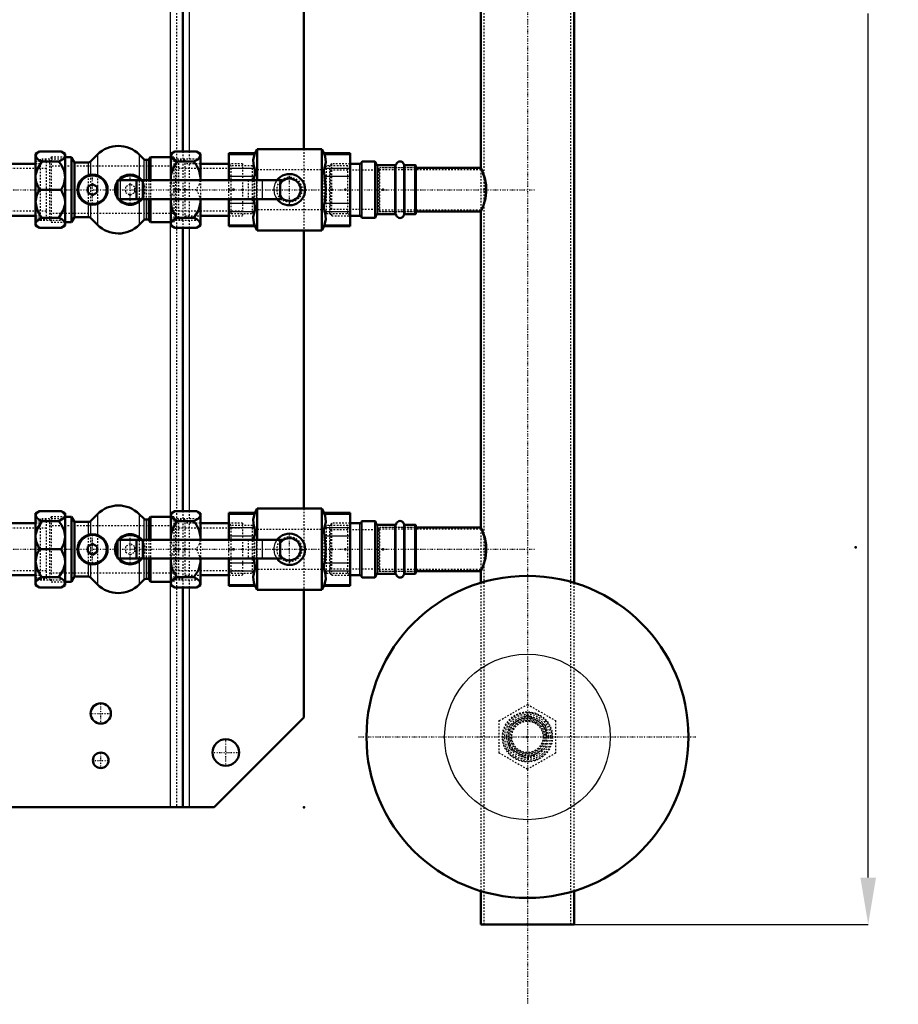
# Model space of a CAD drawing. Header units: millimetres. Extents: x -609 to 680, y -981 to 563.
# Tile 12 of 24: x 118 to 680, y -981 to -351. Entities that reach past the tile are written whole.
import ezdxf

# ---------------------------------------------------------------- set-up
doc = ezdxf.new("R2010")
doc.units = ezdxf.units.MM
doc.linetypes.add('Center', pattern=[1.5, 0.45, -0.5, 0.05, -0.5])
doc.linetypes.add('Dashed', pattern=[2, 1, -1])
for name, color, linetype, lineweight in [('2d ConnectionPoints', 7, 'Continuous', 50), ('AM_0', 7, 'Continuous', 50), ('AM_4', 3, 'Continuous', 25), ('AM_5', 3, 'Continuous', 25), ('AM_7', 7, 'Center', 25), ('AM_9', 6, 'Dashed', 25)]:
    doc.layers.add(name, color=color, linetype=linetype, lineweight=lineweight)
doc.dimstyles.new('ISO-25', dxfattribs={"dimtxt": 2.5, "dimasz": 2.5, "dimexe": 1.25, "dimexo": 0.625, "dimtad": 1, "dimtxsty": 'Standard', "dimcen": 2.5, "dimadec": 0, "dimazin": 0, "dimtfac": 1, "dimtmove": 0, "dimatfit": 3, "dimfxl": 1, "dimarcsym": 0})

# ---------------------------------------------------------------- blocks, each defined once
blk = doc.blocks.new('1_Screwed_Plug_UG1002093_1_0_in_HSVP164161451021531101300230_4')
at = {"layer": 'AM_9'}
for p, q in [((443, -796.14), (431, -803.07)), ((455, -803.07), (443, -796.14)), ((431, -803.07), (431, -816.93)), ((455, -816.93), (455, -803.07)), ((431, -816.93), (443, -823.86)), ((443, -823.86), (455, -816.93))]:
    blk.add_line(p, q, dxfattribs=at)
for radius in [13.22, 12.06, 11.13]:
    blk.add_circle((443, -810), radius, dxfattribs=at)
blk = doc.blocks.new('2_TankUG1042142_0_in_HSVP164161451021531101300230_4')
at = {"layer": 'AM_0'}
blk.add_circle((443, -810), 103, dxfattribs=at)
at = {"layer": 'AM_4'}
blk.add_circle((443, -810), 53, dxfattribs=at)
at = {"layer": 'AM_7'}
blk.add_line((334.85, -810), (551.15, -810), dxfattribs=at)
at = {"layer": 'AM_9'}
for radius in [13.22, 10]:
    blk.add_circle((443, -810), radius, dxfattribs=at)
blk = doc.blocks.new('3_Reflex_fitting__UG1052386_0_in_HSVP164161451021531101300230_4')
at = {"layer": 'AM_9'}
for p, q in [((425, -799.61), (443, -789.22)), ((443, -789.22), (461, -799.61)), ((425, -820.39), (425, -799.61)), ((461, -799.61), (461, -820.39)), ((443, -830.78), (425, -820.39)), ((461, -820.39), (443, -830.78))]:
    blk.add_line(p, q, dxfattribs=at)
for radius in [16, 14.5, 13.25, 12.25, 10.5]:
    blk.add_circle((443, -810), radius, dxfattribs=at)
blk = doc.blocks.new('11_Distributor_pipe_UG11145040003_1_0_in_HSVP164161451021531101300230_4')
at = {"layer": 'AM_0'}
for p, q in [((472.81, -711.41), (472.81, 85)), ((413.19, -243.82), (413.19, -446.12)), ((413.25, -446), (371.5, -446)), ((371.5, -474), (413.28, -474)), ((413.19, -473.82), (413.19, -676.12)), ((413.25, -676), (371.5, -676)), ((371.5, -704), (413.28, -704)), ((413.19, -703.82), (413.19, -711.41)), ((413.19, -908.59), (413.19, -930)), ((472.81, -930), (472.81, -908.59)), ((472.81, -930), (413.19, -930))]:
    blk.add_line(p, q, dxfattribs=at)
for points in [[(413.19, -446), (413.21, -446.03), (413.63, -446.96), (414.52, -449.1), (415.65, -452.54), (416.52, -457.08), (416.63, -461.67), (416.08, -465.67), (415.1, -469.27), (413.98, -472.23), (413.27, -473.82), (413.19, -474)], [(413.19, -676), (413.21, -676.03), (413.63, -676.96), (414.52, -679.1), (415.65, -682.54), (416.52, -687.08), (416.63, -691.67), (416.08, -695.67), (415.1, -699.27), (413.98, -702.23), (413.27, -703.82), (413.19, -704)]]:
    blk.add_lwpolyline(points, dxfattribs=at)
at = {"layer": 'AM_7'}
for p, q in [((443, 142.05), (443, -981.05)), ((-324.75, -460), (447.75, -460)), ((-324.75, -690), (447.75, -690))]:
    blk.add_line(p, q, dxfattribs=at)
at = {"layer": 'AM_9'}
for p, q in [((415.19, 85), (415.19, -930)), ((470.81, -930), (470.81, 85)), ((371.5, -446), (348, -446)), ((348, -446), (348, -474)), ((413.24, -447.2), (348, -447.2)), ((413.19, -447.2), (413.19, -472.8)), ((416.08, -460), (416.05, -458.68)), ((416.69, -460), (416.64, -458.39)), ((348, -472.8), (413.26, -472.8)), ((348, -474), (371.5, -474)), ((371.5, -676), (348, -676)), ((348, -676), (348, -704)), ((413.24, -677.2), (348, -677.2)), ((413.19, -677.2), (413.19, -702.8)), ((416.08, -690), (416.05, -688.68)), ((416.69, -690), (416.64, -688.39)), ((348, -702.8), (413.26, -702.8)), ((348, -704), (371.5, -704)), ((413.19, -711.41), (413.19, -908.59)), ((472.81, -908.59), (472.81, -711.41)), ((443, -796.78), (440.71, -796.98)), ((443, -794.48), (442.43, -794.49))]:
    blk.add_line(p, q, dxfattribs=at)
for points in [[(413.19, -447.2), (413.21, -447.23), (413.58, -448.13), (414.34, -450.18), (415.28, -453.4), (415.97, -457.55), (416.03, -461.74), (415.53, -465.45), (414.69, -468.75), (413.78, -471.37), (413.24, -472.69), (413.19, -472.8)], [(416.05, -461.29), (416.07, -460.82), (416.08, -460)], [(416.64, -461.54), (416.65, -461.4), (416.69, -460)], [(413.19, -677.2), (413.21, -677.23), (413.58, -678.13), (414.34, -680.18), (415.28, -683.4), (415.97, -687.55), (416.03, -691.74), (415.53, -695.45), (414.69, -698.75), (413.78, -701.37), (413.24, -702.69), (413.19, -702.8)], [(416.05, -691.29), (416.07, -690.82), (416.08, -690)], [(416.64, -691.54), (416.65, -691.4), (416.69, -690)], [(446.97, -795), (445.43, -794.67), (443, -794.48)], [(445.82, -797.08), (444.06, -796.82), (443, -796.78)], [(440.32, -825.29), (444.41, -825.46), (448.91, -824.35), (448.99, -824.32)]]:
    blk.add_lwpolyline(points, dxfattribs=at)
blk.add_circle((443, -810), 15.52, dxfattribs=at)
blk = doc.blocks.new('16_Base_plate_2_15_1UG1041586_0_in_HSVP164161451021531101300230_4')
at = {"layer": 'AM_0'}
for p, q in [((222.5, -254.48), (222.5, -435.52)), ((300, -256), (300, -434)), ((222.5, -484.48), (222.5, -665.52)), ((300, -486), (300, -664)), ((222.5, -714.48), (222.5, -855)), ((300, -716), (300, -797.5)), ((300, -797.5), (242.5, -855)), ((-242.5, -855), (242.5, -855))]:
    blk.add_line(p, q, dxfattribs=at)
for centre, radius in [((170, -795), 6.5), ((250, -820), 8.5), ((170, -825), 5)]:
    blk.add_circle(centre, radius, dxfattribs=at)
at = {"layer": 'AM_4'}
for p, q in [((214.5, -250.85), (214.5, -439.15)), ((226.5, -254.48), (226.5, -435.52)), ((214.5, -480.85), (214.5, -669.15)), ((226.5, -484.48), (226.5, -665.52)), ((214.5, -710.85), (214.5, -855)), ((226.5, -714.48), (226.5, -855))]:
    blk.add_line(p, q, dxfattribs=at)
at = {"layer": 'AM_7'}
for p, q in [((170, -801.82), (170, -788.17)), ((163.18, -795), (176.82, -795)), ((250, -828.92), (250, -811.08)), ((164.75, -825), (175.25, -825)), ((170, -830.25), (170, -819.75)), ((241.07, -820), (258.93, -820))]:
    blk.add_line(p, q, dxfattribs=at)
at = {"layer": 'AM_9'}
for p, q in [((218.5, 355), (218.5, -855)), ((300, -434), (300, -486)), ((214.5, -439.15), (214.5, -480.85)), ((222.5, -435.52), (222.5, -484.48)), ((226.5, -435.52), (226.5, -484.48)), ((222.5, -665.52), (222.5, -714.48)), ((226.5, -665.52), (226.5, -714.48)), ((300, -664), (300, -716)), ((214.5, -669.15), (214.5, -710.85))]:
    blk.add_line(p, q, dxfattribs=at)
blk = doc.blocks.new('17_Dea_Socket_UG104224901_1_0_in_HSVP164161451021531101300230_4')
at = {"layer": 'AM_0'}
for p, q in [((335.8, -673.38), (329.5, -673.38)), ((336.88, -672.33), (336.74, -672.72)), ((345.29, -672), (337.35, -672)), ((346.26, -673.72), (345.76, -672.33)), ((358.15, -674.38), (347.2, -674.38)), ((371.25, -674.38), (364.85, -674.38)), ((371.5, -674.62), (371.25, -674.38)), ((371.25, -705.63), (371.25, -674.38)), ((371.5, -705.38), (371.5, -674.62)), ((329.5, -706.63), (335.8, -706.63)), ((336.74, -707.28), (336.88, -707.67)), ((337.35, -708), (345.29, -708)), ((345.76, -707.67), (346.26, -706.28)), ((347.2, -705.63), (358.15, -705.63)), ((364.85, -705.63), (371.25, -705.63)), ((371.25, -705.63), (371.5, -705.38))]:
    blk.add_line(p, q, dxfattribs=at)
for centre, radius, start, end in [((335.8, -672.38), 1, 270, 340), ((337.35, -672.5), 0.5, 90, 160), ((345.29, -672.5), 0.5, 20, 90), ((347.2, -673.38), 1, 200, 270), ((358.15, -673.38), 1, 270, 343.39845), ((361.5, -674.38), 2.5, 16.60155, 163.39845), ((364.85, -673.38), 1, 196.60155, 270), ((335.8, -707.63), 1, 20, 90), ((337.35, -707.5), 0.5, 200, 270), ((345.29, -707.5), 0.5, 270, 340), ((347.2, -706.63), 1, 90, 160), ((358.15, -706.63), 1, 16.60155, 90), ((361.5, -705.63), 2.5, 196.60155, 343.39845), ((364.85, -706.63), 1, 90, 163.39845)]:
    blk.add_arc(centre, radius, start, end, dxfattribs=at)
at = {"layer": 'AM_4'}
for p, q in [((335.8, -706.63), (335.8, -673.38)), ((336.74, -707.28), (336.74, -672.72)), ((336.88, -707.67), (336.88, -672.33)), ((337.35, -708), (337.35, -672)), ((345.29, -708), (345.29, -672)), ((345.76, -707.67), (345.76, -672.33)), ((346.26, -706.28), (346.26, -673.72)), ((359.1, -706.34), (359.1, -673.66)), ((363.9, -706.34), (363.9, -673.66)), ((347.2, -705.63), (347.2, -674.38)), ((358.15, -705.63), (358.15, -674.38)), ((364.85, -705.63), (364.85, -674.38))]:
    blk.add_line(p, q, dxfattribs=at)
at = {"layer": 'AM_9'}
for p, q in [((317.75, -673.38), (316.5, -674.62)), ((329.5, -673.38), (317.75, -673.38)), ((317.75, -706.63), (317.75, -673.38)), ((316.5, -705.38), (316.5, -674.62)), ((317, -677.5), (316.5, -677)), ((348, -677.5), (317, -677.5)), ((317, -702.5), (317, -677.5)), ((348.5, -677), (348, -677.5)), ((371, -676), (348.5, -676)), ((348.5, -704), (348.5, -676)), ((371.5, -675.5), (371, -676)), ((371, -704), (371, -676)), ((316.5, -703), (317, -702.5)), ((317, -702.5), (348, -702.5)), ((348, -702.5), (348.5, -703)), ((348.5, -704), (371, -704)), ((371, -704), (371.5, -704.5)), ((316.5, -705.38), (317.75, -706.63)), ((317.75, -706.63), (329.5, -706.63))]:
    blk.add_line(p, q, dxfattribs=at)
blk = doc.blocks.new('18_Ball_valve_UG1041622_011_1_0_in_HSVP164161451021531101300230_4')
at = {"layer": 'AM_0'}
for p, q in [((268.69, -666.68), (252, -666.68)), ((252, -684), (252, -666.68)), ((268.69, -666.68), (268.38, -667.48)), ((270.06, -664), (268.66, -666.75)), ((311.44, -664), (270.06, -664)), ((270.06, -684), (270.06, -664)), ((311.44, -716), (311.44, -664)), ((312.84, -666.75), (311.44, -664)), ((329.5, -666.68), (312.81, -666.68)), ((313.12, -667.48), (312.81, -666.68)), ((329.5, -713.32), (329.5, -666.68)), ((180.75, -684), (180.75, -696)), ((180.75, -684), (285.85, -684)), ((284.75, -693.82), (284.75, -686.18)), ((180.75, -696), (285.85, -696)), ((252, -713.32), (252, -696)), ((270.06, -716), (270.06, -696)), ((252, -713.32), (268.69, -713.32)), ((268.38, -712.52), (268.69, -713.32)), ((268.66, -713.25), (270.06, -716)), ((270.06, -716), (311.44, -716)), ((311.44, -716), (312.84, -713.25)), ((312.81, -713.32), (313.12, -712.52)), ((312.81, -713.32), (329.5, -713.32))]:
    blk.add_line(p, q, dxfattribs=at)
for points in [[(268.38, -667.48), (267.53, -671.14), (267.97, -674.93), (268.38, -676.14)], [(313.12, -676.14), (313.97, -672.48), (313.53, -668.7), (313.12, -667.48)], [(268.38, -676.14), (268.64, -677.34), (268.68, -678.95), (268.48, -680.77), (268.38, -681.34)], [(313.12, -681.34), (312.86, -679.47), (312.82, -677.77), (313.02, -676.45), (313.12, -676.14)], [(268.38, -681.34), (268.25, -682.05), (267.94, -683.98)], [(284.75, -686.18), (285.22, -685.11), (285.79, -684.09), (285.85, -684)], [(313.12, -698.66), (313.48, -696.57), (313.99, -689.4), (313.25, -682.05), (313.12, -681.34)], [(267.94, -696.01), (268.02, -696.57), (268.38, -698.66)], [(268.38, -698.66), (268.64, -700.53), (268.68, -702.23), (268.48, -703.55), (268.38, -703.86)], [(285.85, -696), (285.26, -694.98), (284.79, -693.92), (284.75, -693.82)], [(313.12, -703.86), (312.86, -702.66), (312.82, -701.05), (313.02, -699.23), (313.12, -698.66)], [(268.38, -703.86), (267.53, -707.52), (267.97, -711.3), (268.38, -712.52)], [(313.12, -712.52), (313.97, -708.86), (313.53, -705.07), (313.12, -703.86)]]:
    blk.add_lwpolyline(points, dxfattribs=at)
for radius, start, end in [(10, 216.8699, 143.1301), (7.11, 212.4888, 147.5112)]:
    blk.add_arc((290.75, -690), radius, start, end, dxfattribs=at)
at = {"layer": 'AM_4'}
for p, q in [((252, -667.48), (268.38, -667.48)), ((313.12, -667.48), (329.5, -667.48)), ((252, -676.14), (268.38, -676.14)), ((313.12, -676.14), (329.5, -676.14)), ((182.35, -684), (182.35, -696)), ((192.34, -684), (192.34, -696)), ((193.04, -684), (193.04, -696)), ((196.46, -684), (196.46, -696)), ((197.16, -684), (197.16, -696)), ((252, -681.34), (268.38, -681.34)), ((269.68, -684), (269.68, -696)), ((273.21, -684), (273.21, -696)), ((313.12, -681.34), (329.5, -681.34)), ((252, -698.66), (268.38, -698.66)), ((313.12, -698.66), (329.5, -698.66)), ((252, -703.86), (268.38, -703.86)), ((313.12, -703.86), (329.5, -703.86)), ((252, -712.52), (268.38, -712.52)), ((313.12, -712.52), (329.5, -712.52))]:
    blk.add_line(p, q, dxfattribs=at)
at = {"layer": 'AM_7'}
blk.add_line((290.75, -700.5), (290.75, -679.5), dxfattribs=at)
at = {"layer": 'AM_9'}
for p, q in [((253.5, -674.75), (252, -673.25)), ((329.5, -673.25), (328, -674.75)), ((267, -674.75), (253.5, -674.75)), ((253.5, -705.25), (253.5, -674.75)), ((267, -705.25), (267, -674.75)), ((268.47, -677.3), (267, -674.75)), ((313.03, -677.3), (268.47, -677.3)), ((268.47, -702.7), (268.47, -677.3)), ((314.5, -674.75), (313.03, -677.3)), ((313.03, -702.7), (313.03, -677.3)), ((314.5, -705.25), (314.5, -674.75)), ((328, -674.75), (314.5, -674.75)), ((328, -705.25), (328, -674.75)), ((252, -696), (252, -684)), ((264.37, -684), (264.37, -696)), ((267.94, -683.98), (267.76, -685.45)), ((267.9, -684), (267.9, -696)), ((270.06, -696), (270.06, -684)), ((267.79, -694.82), (267.94, -696.01)), ((252, -706.75), (253.5, -705.25)), ((253.5, -705.25), (267, -705.25)), ((267, -705.25), (268.47, -702.7)), ((268.47, -702.7), (313.03, -702.7)), ((313.03, -702.7), (314.5, -705.25)), ((314.5, -705.25), (328, -705.25)), ((328, -705.25), (329.5, -706.75))]:
    blk.add_line(p, q, dxfattribs=at)
blk.add_lwpolyline([(282.75, -684), (282.26, -684.72), (281.83, -685.48), (281.47, -686.27), (281.18, -687.1), (280.96, -687.94), (280.82, -688.8), (280.76, -689.67), (280.76, -690.55), (280.85, -691.41), (281.01, -692.27), (281.25, -693.11), (281.55, -693.93), (281.93, -694.71), (282.38, -695.47), (282.75, -696)], dxfattribs=at)
blk.add_circle((290.75, -690), 8, dxfattribs=at)
blk = doc.blocks.new('19_Pipe_pieceUG1159619_0001_1_0_in_HSVP164161451021531101300230_4')
at = {"layer": 'AM_0'}
for p, q in [((252, -673.375), (233.75, -673.375)), ((233.75, -706.625), (252, -706.625))]:
    blk.add_line(p, q, dxfattribs=at)
at = {"layer": 'AM_9'}
for p, q in [((219.75, -671), (219.75, -709)), ((223.75, -671), (219.75, -671)), ((223.75, -671), (223.75, -709)), ((233.75, -673.375), (223.75, -673.375)), ((260.75, -673.375), (252, -673.375)), ((260.75, -673.375), (260.75, -706.625)), ((260.75, -676.4), (219.75, -676.4)), ((219.75, -703.6), (260.75, -703.6)), ((219.75, -709), (223.75, -709)), ((223.75, -706.625), (233.75, -706.625)), ((252, -706.625), (260.75, -706.625))]:
    blk.add_line(p, q, dxfattribs=at)
blk = doc.blocks.new('20_Nut_UG1064767_0002_1_0_in_HSVP164161451021531101300230_4')
at = {"layer": 'AM_0'}
for p, q in [((217.31, -665.52), (214.75, -667)), ((214.75, -667), (214.75, -684)), ((231.19, -665.52), (217.31, -665.52)), ((233.75, -667), (231.19, -665.52)), ((233.75, -667), (233.75, -684)), ((229.63, -672.06), (218.87, -672.06)), ((214.9, -684.01), (214.75, -682.13)), ((214.75, -696), (214.75, -713)), ((233.6, -695.99), (233.75, -697.87)), ((233.75, -696), (233.75, -713)), ((229.63, -707.94), (218.87, -707.94)), ((214.75, -713), (217.31, -714.48)), ((231.19, -714.48), (217.31, -714.48)), ((231.19, -714.48), (233.75, -713))]:
    blk.add_line(p, q, dxfattribs=at)
for points in [[(214.75, -668.39), (214.75, -668.34), (215.6, -666.75), (217.31, -665.52)], [(231.19, -665.52), (233.37, -667.3), (233.75, -668.39)], [(218.87, -672.06), (216.96, -671.05), (215.51, -669.93), (214.75, -668.39)], [(214.75, -682.13), (214.83, -680.8), (216.02, -676.64), (218.87, -672.06)], [(233.75, -668.39), (233.67, -668.87), (232.48, -670.39), (229.63, -672.06)], [(229.63, -672.06), (231.54, -674.83), (232.99, -677.9), (233.75, -682.13)], [(233.75, -682.13), (233.75, -682.27), (233.6, -684.03)], [(214.75, -697.87), (214.75, -697.73), (214.9, -695.97)], [(218.87, -707.94), (216.96, -705.17), (215.51, -702.1), (214.75, -697.87)], [(233.75, -697.87), (233.67, -699.2), (232.48, -703.36), (229.63, -707.94)], [(214.75, -711.61), (214.83, -711.13), (216.02, -709.61), (218.87, -707.94)], [(217.31, -714.48), (215.13, -712.7), (214.75, -711.61)], [(229.63, -707.94), (231.54, -708.95), (232.99, -710.07), (233.75, -711.61)], [(233.75, -711.61), (233.75, -711.66), (232.9, -713.25), (231.19, -714.48)]]:
    blk.add_lwpolyline(points, dxfattribs=at)
at = {"layer": 'AM_9'}
for p, q in [((217.75, -672), (214.75, -672)), ((217.75, -670.52), (217.75, -709.48)), ((233.75, -670.52), (217.75, -670.52)), ((214.75, -684), (214.75, -696)), ((233.75, -684), (233.75, -696)), ((231.19, -690), (217.31, -690)), ((214.75, -708), (217.75, -708)), ((217.75, -709.48), (233.75, -709.48))]:
    blk.add_line(p, q, dxfattribs=at)
for points in [[(217.31, -690), (215.13, -685.11), (214.9, -684.01)], [(233.6, -684.03), (232.9, -686.64), (231.19, -690)], [(214.9, -695.97), (215.6, -693.36), (217.31, -690)], [(231.19, -690), (233.37, -694.89), (233.6, -695.99)]]:
    blk.add_lwpolyline(points, dxfattribs=at)
blk = doc.blocks.new('21_Check_valve_UG1159572_0001_1_0_in_HSVP164161451021531101300230_4')
at = {"layer": 'AM_0'}
for p, q in [((167.86, -667.52), (163.44, -671.92)), ((197.57, -670.42), (194.63, -667.51)), ((151.25, -669.15), (147.25, -669.15)), ((153.18, -672.5), (151.25, -669.15)), ((151.25, -669.15), (151.25, -710.85)), ((162.03, -672.5), (153.18, -672.5)), ((153.18, -672.5), (153.18, -707.5)), ((200.68, -671), (198.97, -671)), ((201.75, -669.15), (200.68, -671)), ((200.68, -671), (200.68, -684)), ((201.75, -669.15), (201.75, -684)), ((214.75, -669.15), (201.75, -669.15)), ((164.75, -686.54), (161.75, -688.27)), ((161.75, -688.27), (161.75, -691.73)), ((161.75, -691.73), (164.75, -693.46)), ((167.75, -688.27), (164.75, -686.54)), ((164.75, -693.46), (167.75, -691.73)), ((167.75, -691.73), (167.75, -688.27)), ((200.68, -696), (200.68, -709)), ((201.75, -696), (201.75, -710.85)), ((147.25, -710.85), (151.25, -710.85)), ((151.25, -710.85), (153.18, -707.5)), ((153.18, -707.5), (162.03, -707.5)), ((163.44, -708.08), (167.86, -712.48)), ((194.63, -712.49), (197.57, -709.58)), ((198.97, -709), (200.68, -709)), ((200.68, -709), (201.75, -710.85)), ((201.75, -710.85), (214.75, -710.85))]:
    blk.add_line(p, q, dxfattribs=at)
for radius in [9.65, 9.15]:
    blk.add_circle((164.75, -690), radius, dxfattribs=at)
for centre, radius, start, end in [((181.25, -681), 19, 45.24657, 134.82742), ((162.03, -670.5), 2, 270, 314.82742), ((198.97, -669), 2, 225.24657, 270), ((188.75, -690), 9.65, 145.99774, 214.00226), ((188.75, -690), 9.15, 150.96424, 209.03576), ((188.75, -690), 9.65, 38.44489, 141.55511), ((188.75, -690), 9.15, 40.97561, 139.02439), ((188.75, -690), 9.65, 218.44489, 321.55511), ((188.75, -690), 9.15, 220.97561, 319.02439), ((162.03, -709.5), 2, 45.17258, 90), ((198.97, -711), 2, 90, 134.75343), ((181.25, -699), 19, 225.17258, 314.75343)]:
    blk.add_arc(centre, radius, start, end, dxfattribs=at)
at = {"layer": 'AM_4'}
for p, q in [((167.86, -667.52), (167.86, -680.86)), ((194.63, -667.51), (194.63, -682.35)), ((162.03, -672.5), (162.03, -680.74)), ((163.44, -671.92), (163.44, -680.44)), ((197.57, -670.42), (197.57, -684)), ((198.97, -671), (198.97, -684)), ((194.63, -697.65), (194.63, -712.49)), ((197.57, -696), (197.57, -709.58)), ((198.97, -696), (198.97, -709)), ((162.03, -699.26), (162.03, -707.5)), ((163.44, -699.56), (163.44, -708.08)), ((167.86, -699.14), (167.86, -712.48))]:
    blk.add_line(p, q, dxfattribs=at)
at = {"layer": 'AM_7'}
for p, q in [((164.75, -700.13), (164.75, -679.87)), ((188.75, -700.13), (188.75, -679.87))]:
    blk.add_line(p, q, dxfattribs=at)
at = {"layer": 'AM_9'}
for p, q in [((138.25, -669.15), (137.25, -670.88)), ((137.25, -670.88), (137.25, -709.12)), ((138.25, -669.15), (138.25, -710.85)), ((147.25, -669.15), (138.25, -669.15)), ((216.75, -669.15), (214.75, -669.15)), ((216.75, -669.15), (216.75, -710.85)), ((217.75, -670.88), (216.75, -669.15)), ((217.75, -675), (137.25, -675)), ((162.03, -680.74), (162.03, -699.26)), ((163.44, -680.44), (163.44, -699.56)), ((167.86, -680.86), (167.86, -699.14)), ((194.63, -682.35), (194.63, -697.65)), ((197.57, -684), (197.57, -696)), ((198.97, -684), (198.97, -696)), ((200.68, -684), (200.68, -696)), ((201.75, -684), (201.75, -696)), ((188.75, -686.54), (185.75, -688.27)), ((185.75, -688.27), (185.75, -691.73)), ((185.75, -691.73), (188.75, -693.46)), ((191.75, -688.27), (188.75, -686.54)), ((188.75, -693.46), (191.75, -691.73)), ((191.75, -691.73), (191.75, -688.27)), ((137.25, -705), (217.75, -705)), ((137.25, -709.12), (138.25, -710.85)), ((138.25, -710.85), (147.25, -710.85)), ((214.75, -710.85), (216.75, -710.85)), ((216.75, -710.85), (217.75, -709.12))]:
    blk.add_line(p, q, dxfattribs=at)
for radius, start, end in [(9.65, 141.55511, 145.99774), (9.15, 139.02439, 150.96424), (9.15, 319.02439, 40.97561), (9.65, 321.55511, 38.44489), (9.15, 209.03576, 220.97561), (9.65, 214.00226, 218.44489)]:
    blk.add_arc((188.75, -690), radius, start, end, dxfattribs=at)
blk = doc.blocks.new('22_Nut_UG1064767_0002_2_0_in_HSVP164161451021531101300230_4')
at = {"layer": 'AM_0'}
for p, q in [((130.81, -665.52), (128.25, -667)), ((128.25, -667), (128.25, -713)), ((144.69, -665.52), (130.81, -665.52)), ((147.25, -667), (144.69, -665.52)), ((147.25, -667), (147.25, -713)), ((143.13, -672.06), (132.37, -672.06)), ((144.69, -690), (130.81, -690)), ((143.13, -707.94), (132.37, -707.94)), ((128.25, -713), (130.81, -714.48)), ((144.69, -714.48), (130.81, -714.48)), ((144.69, -714.48), (147.25, -713))]:
    blk.add_line(p, q, dxfattribs=at)
for points in [[(128.25, -668.39), (128.25, -668.34), (129.1, -666.75), (130.81, -665.52)], [(144.69, -665.52), (146.87, -667.3), (147.25, -668.39)], [(132.37, -672.06), (130.46, -671.05), (129.01, -669.93), (128.25, -668.39)], [(128.25, -682.13), (128.33, -680.8), (129.52, -676.64), (132.37, -672.06)], [(147.25, -668.39), (147.17, -668.87), (145.98, -670.39), (143.13, -672.06)], [(143.13, -672.06), (145.04, -674.83), (146.49, -677.9), (147.25, -682.13)], [(130.81, -690), (128.63, -685.11), (128.25, -682.13)], [(147.25, -682.13), (147.25, -682.27), (146.4, -686.64), (144.69, -690)], [(128.25, -697.87), (128.25, -697.73), (129.1, -693.36), (130.81, -690)], [(144.69, -690), (146.87, -694.89), (147.25, -697.87)], [(132.37, -707.94), (130.46, -705.17), (129.01, -702.1), (128.25, -697.87)], [(147.25, -697.87), (147.17, -699.2), (145.98, -703.36), (143.13, -707.94)], [(128.25, -711.61), (128.33, -711.13), (129.52, -709.61), (132.37, -707.94)], [(130.81, -714.48), (128.63, -712.7), (128.25, -711.61)], [(143.13, -707.94), (145.04, -708.95), (146.49, -710.07), (147.25, -711.61)], [(147.25, -711.61), (147.25, -711.66), (146.4, -713.25), (144.69, -714.48)]]:
    blk.add_lwpolyline(points, dxfattribs=at)
at = {"layer": 'AM_9'}
for p, q in [((131.25, -672), (128.25, -672)), ((147.25, -670.52), (131.25, -670.52)), ((131.25, -670.52), (131.25, -709.48)), ((128.25, -708), (131.25, -708)), ((131.25, -709.48), (147.25, -709.48))]:
    blk.add_line(p, q, dxfattribs=at)
blk = doc.blocks.new('23_Pipe_pieceUG1159619_0001_2_0_in_HSVP164161451021531101300230_4')
at = {"layer": 'AM_0'}
for p, q in [((128.25, -673.375), (100, -673.375)), ((100, -706.625), (128.25, -706.625))]:
    blk.add_line(p, q, dxfattribs=at)
at = {"layer": 'AM_9'}
for p, q in [((94.25, -706.625), (94.25, -673.375)), ((100, -673.375), (94.25, -673.375)), ((131.25, -673.375), (128.25, -673.375)), ((135.25, -671), (131.25, -671)), ((135.25, -709), (135.25, -671)), ((135.25, -676.4), (94.25, -676.4)), ((94.25, -703.6), (135.25, -703.6)), ((94.25, -706.625), (100, -706.625)), ((128.25, -706.625), (131.25, -706.625)), ((131.25, -709), (135.25, -709))]:
    blk.add_line(p, q, dxfattribs=at)
blk = doc.blocks.new('24_Dea_Socket_UG104224901_2_0_in_HSVP164161451021531101300230_4')
at = {"layer": 'AM_0'}
for p, q in [((335.8, -443.38), (329.5, -443.38)), ((336.88, -442.33), (336.74, -442.72)), ((345.29, -442), (337.35, -442)), ((346.26, -443.72), (345.76, -442.33)), ((358.15, -444.38), (347.2, -444.38)), ((371.25, -444.38), (364.85, -444.38)), ((371.5, -444.63), (371.25, -444.38)), ((371.25, -475.63), (371.25, -444.38)), ((371.5, -475.38), (371.5, -444.63)), ((329.5, -476.63), (335.8, -476.63)), ((336.74, -477.28), (336.88, -477.67)), ((337.35, -478), (345.29, -478)), ((345.76, -477.67), (346.26, -476.28)), ((347.2, -475.63), (358.15, -475.63)), ((364.85, -475.63), (371.25, -475.63)), ((371.25, -475.63), (371.5, -475.38))]:
    blk.add_line(p, q, dxfattribs=at)
for centre, radius, start, end in [((335.8, -442.38), 1, 270, 340), ((337.35, -442.5), 0.5, 90, 160), ((345.29, -442.5), 0.5, 20, 90), ((347.2, -443.38), 1, 200, 270), ((358.15, -443.38), 1, 270, 343.39845), ((361.5, -444.38), 2.5, 16.60155, 163.39845), ((364.85, -443.38), 1, 196.60155, 270), ((335.8, -477.62), 1, 20, 90), ((337.35, -477.5), 0.5, 200, 270), ((345.29, -477.5), 0.5, 270, 340), ((347.2, -476.63), 1, 90, 160), ((358.15, -476.63), 1, 16.60155, 90), ((361.5, -475.63), 2.5, 196.60155, 343.39845), ((364.85, -476.63), 1, 90, 163.39845)]:
    blk.add_arc(centre, radius, start, end, dxfattribs=at)
at = {"layer": 'AM_4'}
for p, q in [((335.8, -476.63), (335.8, -443.38)), ((336.74, -477.28), (336.74, -442.72)), ((336.88, -477.67), (336.88, -442.33)), ((337.35, -478), (337.35, -442)), ((345.29, -478), (345.29, -442)), ((345.76, -477.67), (345.76, -442.33)), ((346.26, -476.28), (346.26, -443.72)), ((347.2, -475.63), (347.2, -444.38)), ((358.15, -475.63), (358.15, -444.38)), ((359.1, -476.34), (359.1, -443.66)), ((363.9, -476.34), (363.9, -443.66)), ((364.85, -475.63), (364.85, -444.38))]:
    blk.add_line(p, q, dxfattribs=at)
at = {"layer": 'AM_9'}
for p, q in [((317.75, -443.38), (316.5, -444.63)), ((316.5, -475.38), (316.5, -444.63)), ((317, -447.5), (316.5, -447)), ((329.5, -443.38), (317.75, -443.38)), ((317.75, -476.63), (317.75, -443.38)), ((348.5, -447), (348, -447.5)), ((371, -446), (348.5, -446)), ((348.5, -474), (348.5, -446)), ((371.5, -445.5), (371, -446)), ((371, -474), (371, -446)), ((348, -447.5), (317, -447.5)), ((317, -472.5), (317, -447.5)), ((316.5, -473), (317, -472.5)), ((316.5, -475.38), (317.75, -476.63)), ((317, -472.5), (348, -472.5)), ((317.75, -476.63), (329.5, -476.63)), ((348, -472.5), (348.5, -473)), ((348.5, -474), (371, -474)), ((371, -474), (371.5, -474.5))]:
    blk.add_line(p, q, dxfattribs=at)
blk = doc.blocks.new('25_Ball_valve_UG1041622_011_2_0_in_HSVP164161451021531101300230_4')
at = {"layer": 'AM_0'}
for p, q in [((270.06, -434), (268.66, -436.75)), ((270.06, -454), (270.06, -434)), ((311.44, -434), (270.06, -434)), ((312.84, -436.75), (311.44, -434)), ((311.44, -486), (311.44, -434)), ((268.69, -436.68), (252, -436.68)), ((252, -454), (252, -436.68)), ((268.69, -436.68), (268.38, -437.48)), ((329.5, -436.68), (312.81, -436.68)), ((313.12, -437.48), (312.81, -436.68)), ((329.5, -483.32), (329.5, -436.68)), ((180.75, -454), (285.85, -454)), ((180.75, -454), (180.75, -466)), ((284.75, -463.82), (284.75, -456.18)), ((180.75, -466), (285.85, -466)), ((252, -483.32), (252, -466)), ((270.06, -486), (270.06, -466)), ((252, -483.32), (268.69, -483.32)), ((268.38, -482.52), (268.69, -483.32)), ((268.66, -483.25), (270.06, -486)), ((311.44, -486), (312.84, -483.25)), ((312.81, -483.32), (313.12, -482.52)), ((312.81, -483.32), (329.5, -483.32)), ((270.06, -486), (311.44, -486))]:
    blk.add_line(p, q, dxfattribs=at)
for points in [[(268.38, -437.48), (267.53, -441.14), (267.97, -444.93), (268.38, -446.14)], [(313.12, -446.14), (313.97, -442.48), (313.53, -438.7), (313.12, -437.48)], [(268.38, -446.14), (268.64, -447.34), (268.68, -448.95), (268.48, -450.77), (268.38, -451.34)], [(313.12, -451.34), (312.86, -449.47), (312.82, -447.77), (313.02, -446.45), (313.12, -446.14)], [(268.38, -451.34), (268.25, -452.05), (267.94, -453.98)], [(313.12, -468.66), (313.48, -466.57), (313.99, -459.4), (313.25, -452.05), (313.12, -451.34)], [(284.75, -456.18), (285.22, -455.11), (285.79, -454.09), (285.85, -454)], [(267.94, -466.01), (268.02, -466.57), (268.38, -468.66)], [(285.85, -466), (285.26, -464.98), (284.79, -463.92), (284.75, -463.82)], [(268.38, -468.66), (268.64, -470.53), (268.68, -472.23), (268.48, -473.55), (268.38, -473.86)], [(313.12, -473.86), (312.86, -472.66), (312.82, -471.05), (313.02, -469.23), (313.12, -468.66)], [(268.38, -473.86), (267.53, -477.52), (267.97, -481.3), (268.38, -482.52)], [(313.12, -482.52), (313.97, -478.86), (313.53, -475.07), (313.12, -473.86)]]:
    blk.add_lwpolyline(points, dxfattribs=at)
for radius, start, end in [(10, 216.8699, 143.1301), (7.11, 212.4888, 147.5112)]:
    blk.add_arc((290.75, -460), radius, start, end, dxfattribs=at)
at = {"layer": 'AM_4'}
for p, q in [((252, -437.48), (268.38, -437.48)), ((313.12, -437.48), (329.5, -437.48)), ((252, -446.14), (268.38, -446.14)), ((313.12, -446.14), (329.5, -446.14)), ((252, -451.34), (268.38, -451.34)), ((313.12, -451.34), (329.5, -451.34)), ((182.35, -454), (182.35, -466)), ((192.34, -454), (192.34, -466)), ((193.04, -454), (193.04, -466)), ((196.46, -454), (196.46, -466)), ((197.16, -454), (197.16, -466)), ((269.68, -454), (269.68, -466)), ((273.21, -454), (273.21, -466)), ((252, -468.66), (268.38, -468.66)), ((313.12, -468.66), (329.5, -468.66)), ((252, -473.86), (268.38, -473.86)), ((313.12, -473.86), (329.5, -473.86)), ((252, -482.52), (268.38, -482.52)), ((313.12, -482.52), (329.5, -482.52))]:
    blk.add_line(p, q, dxfattribs=at)
at = {"layer": 'AM_7'}
blk.add_line((290.75, -470.5), (290.75, -449.5), dxfattribs=at)
at = {"layer": 'AM_9'}
for p, q in [((253.5, -444.75), (252, -443.25)), ((267, -444.75), (253.5, -444.75)), ((253.5, -475.25), (253.5, -444.75)), ((268.47, -447.3), (267, -444.75)), ((267, -475.25), (267, -444.75)), ((314.5, -444.75), (313.03, -447.3)), ((328, -444.75), (314.5, -444.75)), ((314.5, -475.25), (314.5, -444.75)), ((329.5, -443.25), (328, -444.75)), ((328, -475.25), (328, -444.75)), ((313.03, -447.3), (268.47, -447.3)), ((268.47, -472.7), (268.47, -447.3)), ((313.03, -472.7), (313.03, -447.3)), ((252, -466), (252, -454)), ((264.37, -454), (264.37, -466)), ((267.94, -453.98), (267.76, -455.45)), ((267.9, -454), (267.9, -466)), ((270.06, -466), (270.06, -454)), ((267.79, -464.82), (267.94, -466.01)), ((252, -476.75), (253.5, -475.25)), ((253.5, -475.25), (267, -475.25)), ((267, -475.25), (268.47, -472.7)), ((268.47, -472.7), (313.03, -472.7)), ((313.03, -472.7), (314.5, -475.25)), ((314.5, -475.25), (328, -475.25)), ((328, -475.25), (329.5, -476.75))]:
    blk.add_line(p, q, dxfattribs=at)
blk.add_lwpolyline([(282.75, -454), (282.26, -454.72), (281.83, -455.48), (281.47, -456.27), (281.18, -457.1), (280.96, -457.94), (280.82, -458.8), (280.76, -459.67), (280.76, -460.55), (280.85, -461.41), (281.01, -462.27), (281.25, -463.11), (281.55, -463.93), (281.93, -464.71), (282.38, -465.47), (282.75, -466)], dxfattribs=at)
blk.add_circle((290.75, -460), 8, dxfattribs=at)
blk = doc.blocks.new('26_Pipe_pieceUG1159619_0001_3_0_in_HSVP164161451021531101300230_4')
at = {"layer": 'AM_0'}
for p, q in [((252, -443.375), (233.75, -443.375)), ((233.75, -476.625), (252, -476.625))]:
    blk.add_line(p, q, dxfattribs=at)
at = {"layer": 'AM_9'}
for p, q in [((219.75, -441), (219.75, -479)), ((223.75, -441), (219.75, -441)), ((260.75, -446.4), (219.75, -446.4)), ((223.75, -441), (223.75, -479)), ((233.75, -443.375), (223.75, -443.375)), ((260.75, -443.375), (252, -443.375)), ((260.75, -443.375), (260.75, -476.625)), ((219.75, -473.6), (260.75, -473.6)), ((223.75, -476.625), (233.75, -476.625)), ((252, -476.625), (260.75, -476.625)), ((219.75, -479), (223.75, -479))]:
    blk.add_line(p, q, dxfattribs=at)
blk = doc.blocks.new('27_Nut_UG1064767_0002_3_0_in_HSVP164161451021531101300230_4')
at = {"layer": 'AM_0'}
for p, q in [((217.31, -435.52), (214.75, -437)), ((214.75, -437), (214.75, -454)), ((231.19, -435.52), (217.31, -435.52)), ((233.75, -437), (231.19, -435.52)), ((233.75, -437), (233.75, -454)), ((229.63, -442.06), (218.87, -442.06)), ((214.9, -454.01), (214.75, -452.13)), ((214.75, -466), (214.75, -483)), ((233.6, -465.99), (233.75, -467.87)), ((233.75, -466), (233.75, -483)), ((229.63, -477.94), (218.87, -477.94)), ((214.75, -483), (217.31, -484.48)), ((231.19, -484.48), (217.31, -484.48)), ((231.19, -484.48), (233.75, -483))]:
    blk.add_line(p, q, dxfattribs=at)
for points in [[(214.75, -438.39), (214.75, -438.34), (215.6, -436.75), (217.31, -435.52)], [(218.87, -442.06), (216.96, -441.05), (215.51, -439.93), (214.75, -438.39)], [(233.75, -438.39), (233.67, -438.87), (232.48, -440.39), (229.63, -442.06)], [(231.19, -435.52), (233.37, -437.3), (233.75, -438.39)], [(214.75, -452.13), (214.83, -450.8), (216.02, -446.64), (218.87, -442.06)], [(229.63, -442.06), (231.54, -444.83), (232.99, -447.9), (233.75, -452.13)], [(233.75, -452.13), (233.75, -452.27), (233.6, -454.03)], [(214.75, -467.87), (214.75, -467.73), (214.9, -465.97)], [(218.87, -477.94), (216.96, -475.17), (215.51, -472.1), (214.75, -467.87)], [(233.75, -467.87), (233.67, -469.2), (232.48, -473.36), (229.63, -477.94)], [(214.75, -481.61), (214.83, -481.13), (216.02, -479.61), (218.87, -477.94)], [(229.63, -477.94), (231.54, -478.95), (232.99, -480.07), (233.75, -481.61)], [(217.31, -484.48), (215.13, -482.7), (214.75, -481.61)], [(233.75, -481.61), (233.75, -481.66), (232.9, -483.25), (231.19, -484.48)]]:
    blk.add_lwpolyline(points, dxfattribs=at)
at = {"layer": 'AM_9'}
for p, q in [((217.75, -440.52), (217.75, -479.48)), ((233.75, -440.52), (217.75, -440.52)), ((217.75, -442), (214.75, -442)), ((214.75, -454), (214.75, -466)), ((233.75, -454), (233.75, -466)), ((231.19, -460), (217.31, -460)), ((214.75, -478), (217.75, -478)), ((217.75, -479.48), (233.75, -479.48))]:
    blk.add_line(p, q, dxfattribs=at)
for points in [[(217.31, -460), (215.13, -455.11), (214.9, -454.01)], [(233.6, -454.03), (232.9, -456.64), (231.19, -460)], [(214.9, -465.97), (215.6, -463.36), (217.31, -460)], [(231.19, -460), (233.37, -464.89), (233.6, -465.99)]]:
    blk.add_lwpolyline(points, dxfattribs=at)
blk = doc.blocks.new('28_Check_valve_UG1159572_0001_2_0_in_HSVP164161451021531101300230_4')
at = {"layer": 'AM_0'}
for p, q in [((151.25, -439.15), (147.25, -439.15)), ((153.18, -442.5), (151.25, -439.15)), ((151.25, -439.15), (151.25, -480.85)), ((167.86, -437.52), (163.44, -441.92)), ((197.57, -440.42), (194.63, -437.51)), ((201.75, -439.15), (200.68, -441)), ((201.75, -439.15), (201.75, -454)), ((214.75, -439.15), (201.75, -439.15)), ((162.03, -442.5), (153.18, -442.5)), ((153.18, -442.5), (153.18, -477.5)), ((200.68, -441), (198.97, -441)), ((200.68, -441), (200.68, -454)), ((164.75, -456.54), (161.75, -458.27)), ((161.75, -458.27), (161.75, -461.73)), ((167.75, -458.27), (164.75, -456.54)), ((167.75, -461.73), (167.75, -458.27)), ((161.75, -461.73), (164.75, -463.46)), ((164.75, -463.46), (167.75, -461.73)), ((200.68, -466), (200.68, -479)), ((201.75, -466), (201.75, -480.85)), ((151.25, -480.85), (153.18, -477.5)), ((153.18, -477.5), (162.03, -477.5)), ((163.44, -478.08), (167.86, -482.48)), ((147.25, -480.85), (151.25, -480.85)), ((194.63, -482.49), (197.57, -479.58)), ((198.97, -479), (200.68, -479)), ((200.68, -479), (201.75, -480.85)), ((201.75, -480.85), (214.75, -480.85))]:
    blk.add_line(p, q, dxfattribs=at)
for radius in [9.65, 9.15]:
    blk.add_circle((164.75, -460), radius, dxfattribs=at)
for centre, radius, start, end in [((181.25, -451), 19, 45.24657, 134.82742), ((198.97, -439), 2, 225.24657, 270), ((162.03, -440.5), 2, 270, 314.82742), ((188.75, -460), 9.65, 38.44489, 141.55511), ((188.75, -460), 9.15, 40.97561, 139.02439), ((188.75, -460), 9.65, 145.99774, 214.00226), ((188.75, -460), 9.15, 150.96424, 209.03576), ((188.75, -460), 9.65, 218.44489, 321.55511), ((188.75, -460), 9.15, 220.97561, 319.02439), ((162.03, -479.5), 2, 45.17258, 90), ((181.25, -469), 19, 225.17258, 314.75343), ((198.97, -481), 2, 90, 134.75343)]:
    blk.add_arc(centre, radius, start, end, dxfattribs=at)
at = {"layer": 'AM_4'}
for p, q in [((167.86, -437.52), (167.86, -450.86)), ((194.63, -437.51), (194.63, -452.35)), ((197.57, -440.42), (197.57, -454)), ((162.03, -442.5), (162.03, -450.74)), ((163.44, -441.92), (163.44, -450.44)), ((198.97, -441), (198.97, -454)), ((197.57, -466), (197.57, -479.58)), ((198.97, -466), (198.97, -479)), ((162.03, -469.26), (162.03, -477.5)), ((163.44, -469.56), (163.44, -478.08)), ((167.86, -469.14), (167.86, -482.48)), ((194.63, -467.65), (194.63, -482.49))]:
    blk.add_line(p, q, dxfattribs=at)
at = {"layer": 'AM_7'}
for p, q in [((164.75, -470.13), (164.75, -449.87)), ((188.75, -470.13), (188.75, -449.87))]:
    blk.add_line(p, q, dxfattribs=at)
at = {"layer": 'AM_9'}
for p, q in [((138.25, -439.15), (137.25, -440.88)), ((138.25, -439.15), (138.25, -480.85)), ((147.25, -439.15), (138.25, -439.15)), ((216.75, -439.15), (214.75, -439.15)), ((217.75, -440.88), (216.75, -439.15)), ((216.75, -439.15), (216.75, -480.85)), ((137.25, -440.88), (137.25, -479.12)), ((217.75, -445), (137.25, -445)), ((162.03, -450.74), (162.03, -469.26)), ((163.44, -450.44), (163.44, -469.56)), ((167.86, -450.86), (167.86, -469.14)), ((194.63, -452.35), (194.63, -467.65)), ((188.75, -456.54), (185.75, -458.27)), ((185.75, -458.27), (185.75, -461.73)), ((191.75, -458.27), (188.75, -456.54)), ((191.75, -461.73), (191.75, -458.27)), ((197.57, -454), (197.57, -466)), ((198.97, -454), (198.97, -466)), ((200.68, -454), (200.68, -466)), ((201.75, -454), (201.75, -466)), ((185.75, -461.73), (188.75, -463.46)), ((188.75, -463.46), (191.75, -461.73)), ((137.25, -475), (217.75, -475)), ((137.25, -479.12), (138.25, -480.85)), ((138.25, -480.85), (147.25, -480.85)), ((214.75, -480.85), (216.75, -480.85)), ((216.75, -480.85), (217.75, -479.12))]:
    blk.add_line(p, q, dxfattribs=at)
for radius, start, end in [(9.15, 139.02439, 150.96424), (9.65, 141.55511, 145.99774), (9.15, 319.02439, 40.97561), (9.65, 321.55511, 38.44489), (9.15, 209.03576, 220.97561), (9.65, 214.00226, 218.44489)]:
    blk.add_arc((188.75, -460), radius, start, end, dxfattribs=at)
blk = doc.blocks.new('29_Nut_UG1064767_0002_4_0_in_HSVP164161451021531101300230_4')
at = {"layer": 'AM_0'}
for p, q in [((130.81, -435.52), (128.25, -437)), ((128.25, -437), (128.25, -483)), ((144.69, -435.52), (130.81, -435.52)), ((147.25, -437), (144.69, -435.52)), ((147.25, -437), (147.25, -483)), ((143.13, -442.06), (132.37, -442.06)), ((144.69, -460), (130.81, -460)), ((143.13, -477.94), (132.37, -477.94)), ((128.25, -483), (130.81, -484.48)), ((144.69, -484.48), (130.81, -484.48)), ((144.69, -484.48), (147.25, -483))]:
    blk.add_line(p, q, dxfattribs=at)
for points in [[(128.25, -438.39), (128.25, -438.34), (129.1, -436.75), (130.81, -435.52)], [(132.37, -442.06), (130.46, -441.05), (129.01, -439.93), (128.25, -438.39)], [(147.25, -438.39), (147.17, -438.87), (145.98, -440.39), (143.13, -442.06)], [(144.69, -435.52), (146.87, -437.3), (147.25, -438.39)], [(128.25, -452.13), (128.33, -450.8), (129.52, -446.64), (132.37, -442.06)], [(143.13, -442.06), (145.04, -444.83), (146.49, -447.9), (147.25, -452.13)], [(130.81, -460), (128.63, -455.11), (128.25, -452.13)], [(147.25, -452.13), (147.25, -452.27), (146.4, -456.64), (144.69, -460)], [(128.25, -467.87), (128.25, -467.73), (129.1, -463.36), (130.81, -460)], [(144.69, -460), (146.87, -464.89), (147.25, -467.87)], [(132.37, -477.94), (130.46, -475.17), (129.01, -472.1), (128.25, -467.87)], [(147.25, -467.87), (147.17, -469.2), (145.98, -473.36), (143.13, -477.94)], [(128.25, -481.61), (128.33, -481.13), (129.52, -479.61), (132.37, -477.94)], [(143.13, -477.94), (145.04, -478.95), (146.49, -480.07), (147.25, -481.61)], [(130.81, -484.48), (128.63, -482.7), (128.25, -481.61)], [(147.25, -481.61), (147.25, -481.66), (146.4, -483.25), (144.69, -484.48)]]:
    blk.add_lwpolyline(points, dxfattribs=at)
at = {"layer": 'AM_9'}
for p, q in [((147.25, -440.52), (131.25, -440.52)), ((131.25, -440.52), (131.25, -479.48)), ((131.25, -442), (128.25, -442)), ((128.25, -478), (131.25, -478)), ((131.25, -479.48), (147.25, -479.48))]:
    blk.add_line(p, q, dxfattribs=at)
blk = doc.blocks.new('30_Pipe_pieceUG1159619_0001_4_0_in_HSVP164161451021531101300230_4')
at = {"layer": 'AM_0'}
for p, q in [((128.25, -443.375), (100, -443.375)), ((100, -476.625), (128.25, -476.625))]:
    blk.add_line(p, q, dxfattribs=at)
at = {"layer": 'AM_9'}
for p, q in [((94.25, -476.625), (94.25, -443.375)), ((100, -443.375), (94.25, -443.375)), ((135.25, -446.4), (94.25, -446.4)), ((131.25, -443.375), (128.25, -443.375)), ((135.25, -441), (131.25, -441)), ((135.25, -479), (135.25, -441)), ((94.25, -473.6), (135.25, -473.6)), ((94.25, -476.625), (100, -476.625)), ((128.25, -476.625), (131.25, -476.625)), ((131.25, -479), (135.25, -479))]:
    blk.add_line(p, q, dxfattribs=at)
blk = doc.blocks.new('*D137')
at = {"layer": 'AM_5', "color": 0, "lineweight": -2}
for p, q in [((0, 355), (661, 355)), ((661, 325), (661, -227.79)), ((661, -900), (661, -347.21)), ((443, -930), (661, -930))]:
    blk.add_line(p, q, dxfattribs=at)
at = {"layer": 'AM_5', "color": 0}
for points in [[(666, 325), (656, 325), (661, 355)], [(656, -900), (666, -900), (661, -930)]]:
    blk.add_solid(points, dxfattribs=at)
at = {"layer": 'Defpoints', "color": 0}
for p in [(0, 355), (646, 355), (443, -930)]:
    blk.add_point(p, dxfattribs=at)
at = {"layer": 'AM_5', "color": 0, "insert": (661, -287.5), "char_height": 30, "attachment_point": 5, "rotation": 90}
blk.add_mtext('1285', dxfattribs=at)

msp = doc.modelspace()

# ---------------------------------------------------------------- linework, layer by layer
at = {"layer": '2d ConnectionPoints'}
for p in [(131.25, -460), (131.25, -460), (135.25, -460), (135.25, -460), (135.25, -460), (135.25, -460), (137.25, -460), (137.25, -460), (217.75, -460), (217.75, -460), (219.75, -460), (219.75, -460), (219.75, -460), (219.75, -460), (223.75, -460), (223.75, -460), (252, -460), (254.75, -460), (255, -460), (255, -460), (260.75, -460), (318, -460), (326.5, -460), (326.5, -460), (329.5, -460), (350.5, -460), (131.25, -690), (131.25, -690), (135.25, -690), (135.25, -690), (135.25, -690), (135.25, -690), (137.25, -690), (137.25, -690), (217.75, -690), (217.75, -690), (219.75, -690), (219.75, -690), (219.75, -690), (219.75, -690), (223.75, -690), (223.75, -690), (252, -690), (254.75, -690), (255, -690), (255, -690), (260.75, -690), (318, -690), (326.5, -690), (326.5, -690), (329.5, -690), (350.5, -690), (653.011, -688.75), (443, -810), (443, -810), (443, -810), (443, -810), (443, -810), (443, -810), (443, -810), (443, -810), (443, -810), (443, -810), (300, -855), (443, -930)]:
    msp.add_point(p, dxfattribs=at)

# ---------------------------------------------------------------- block references
for name in ['16_Base_plate_2_15_1UG1041586_0_in_HSVP164161451021531101300230_4', '11_Distributor_pipe_UG11145040003_1_0_in_HSVP164161451021531101300230_4', '28_Check_valve_UG1159572_0001_2_0_in_HSVP164161451021531101300230_4', '25_Ball_valve_UG1041622_011_2_0_in_HSVP164161451021531101300230_4', '29_Nut_UG1064767_0002_4_0_in_HSVP164161451021531101300230_4', '27_Nut_UG1064767_0002_3_0_in_HSVP164161451021531101300230_4', '30_Pipe_pieceUG1159619_0001_4_0_in_HSVP164161451021531101300230_4', '26_Pipe_pieceUG1159619_0001_3_0_in_HSVP164161451021531101300230_4', '24_Dea_Socket_UG104224901_2_0_in_HSVP164161451021531101300230_4', '21_Check_valve_UG1159572_0001_1_0_in_HSVP164161451021531101300230_4', '22_Nut_UG1064767_0002_2_0_in_HSVP164161451021531101300230_4', '18_Ball_valve_UG1041622_011_1_0_in_HSVP164161451021531101300230_4', '20_Nut_UG1064767_0002_1_0_in_HSVP164161451021531101300230_4', '23_Pipe_pieceUG1159619_0001_2_0_in_HSVP164161451021531101300230_4', '19_Pipe_pieceUG1159619_0001_1_0_in_HSVP164161451021531101300230_4', '17_Dea_Socket_UG104224901_1_0_in_HSVP164161451021531101300230_4', '2_TankUG1042142_0_in_HSVP164161451021531101300230_4', '3_Reflex_fitting__UG1052386_0_in_HSVP164161451021531101300230_4', '1_Screwed_Plug_UG1002093_1_0_in_HSVP164161451021531101300230_4']:
    msp.add_blockref(name, (0, 0))

# ---------------------------------------------------------------- dimensions: what is measured, and where the dimension line sits
at = {"layer": 'AM_5'}
dim = msp.add_linear_dim(base=(661, 355), p1=(443, -930), p2=(0, 355), angle=90, text='1285', dimstyle='ISO-25', override={"dimtxt": 30, "dimasz": 30, "dimexe": 0, "dimexo": 0, "dimgap": 9}, dxfattribs=at)
dim.commit()
dim.dimension.update_dxf_attribs({"geometry": '*D137', "text_midpoint": (661, -287.5), "dimtype": 160, "text_rotation": 90})

doc.saveas('drawing.dxf')
